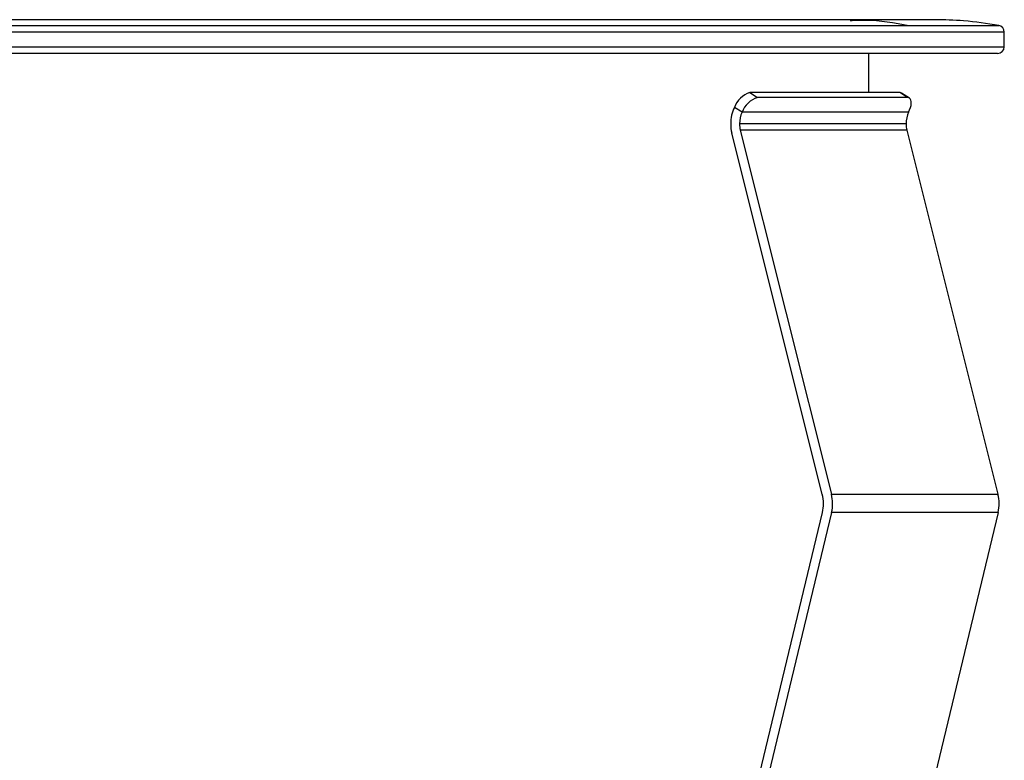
# Paper-space layout '_Frontal' of a CAD drawing. Header units: millimetres. Extents: x -30 to 30, y -10.8 to 33.
# Tile 6 of 6: x 0.9 to 30, y 11.1 to 33. Entities that reach past the tile are written whole.
import ezdxf

# ---------------------------------------------------------------- set-up
doc = ezdxf.new("R2010")
doc.units = ezdxf.units.MM

psp = doc.layouts.new('_Frontal')

# ---------------------------------------------------------------- linework, layer by layer
at = {"color": 7, "linetype": 'Continuous', "lineweight": 25}
for p, q in [((27.95, 33), (-27.95, 33)), ((30, 32.634), (-30, 32.634)), ((-29.835, 32.831), (29.835, 32.831)), ((30, 32.2), (30, 32.634)), ((-30, 32.2), (30, 32.2)), ((29.8, 32), (-29.8, 32)), ((26, 30.845), (26, 32)), ((22.478, 30.845), (22.706, 30.7)), ((26.908, 30.845), (22.478, 30.845)), ((27.136, 30.7), (22.706, 30.7)), ((27.136, 30.7), (26.908, 30.845)), ((27.195, 30.684), (26.966, 30.829)), ((22.25, 30.262), (22.021, 30.408)), ((27.172, 30.262), (22.25, 30.262)), ((27.096, 29.924), (22.173, 29.924)), ((22.197, 29.73), (24.891, 18.971)), ((27.119, 29.73), (22.197, 29.73)), ((27.119, 29.73), (29.813, 18.971)), ((24.62, 18.969), (21.946, 29.647)), ((24.891, 18.971), (29.813, 18.971)), ((20.261, 0.293), (24.622, 18.427)), ((24.894, 18.428), (20.53, 0.287)), ((29.816, 18.428), (24.894, 18.428)), ((29.816, 18.428), (25.452, 0.287))]:
    psp.add_line(p, q, dxfattribs=at)
at = {"color": 7, "linetype": 'Continuous', "lineweight": 25, "flags": 128}
psp.add_lwpolyline([(27.172, 30.262), (27.202, 30.333), (27.226, 30.402), (27.242, 30.467), (27.249, 30.527), (27.248, 30.58), (27.238, 30.624), (27.22, 30.659), (27.195, 30.684)], dxfattribs=at)
at = {"color": 7, "linetype": 'Continuous', "lineweight": 25}
for centre, radius, start, end in [((29.8, 32.634), 0.2, 0, 79.7769), ((29.8, 32.2), 0.2, 270, 0), ((22.692, 30.164), 0.714, 107.4577, 160.0713), ((22.92, 30.019), 0.714, 107.4577, 160.0713), ((26.91, 30.74), 0.105, 57.8188, 91.3037), ((27.139, 30.595), 0.105, 57.8188, 91.3037), ((23.03, 29.927), 1.118, 154.5162, 180.1519), ((22.956, 29.926), 0.783, 154.5162, 180.1519), ((27.878, 29.926), 0.783, 154.5162, 180.1519), ((23.051, 29.923), 1.139, 179.9739, 194.0171), ((22.971, 29.923), 0.797, 179.9739, 194.0171), ((27.893, 29.923), 0.797, 179.9739, 194.0171), ((23.515, 18.693), 1.139, 359.9739, 14.0171), ((23.782, 18.695), 1.143, 346.523, 14.0003), ((28.704, 18.695), 1.143, 346.523, 14.0003), ((23.514, 18.692), 1.14, 346.5113, 0.0233)]:
    psp.add_arc(centre, radius, start, end, dxfattribs=at)
for points, knots in [([(25.44, 32.977), (25.595, 32.984), (26.177, 33.01), (26.753, 32.907), (27.174, 32.831)], [0, 0, 0, 0, 0.267612, 1, 1, 1, 1]), ([(29.835, 32.831), (29.49, 32.885), (28.865, 32.982), (28.233, 32.994), (27.95, 33)], [0, 0, 0, 0, 0.552651, 1, 1, 1, 1])]:
    psp.add_open_spline(points, degree=3, knots=knots, dxfattribs=at)

doc.saveas('drawing.dxf')
